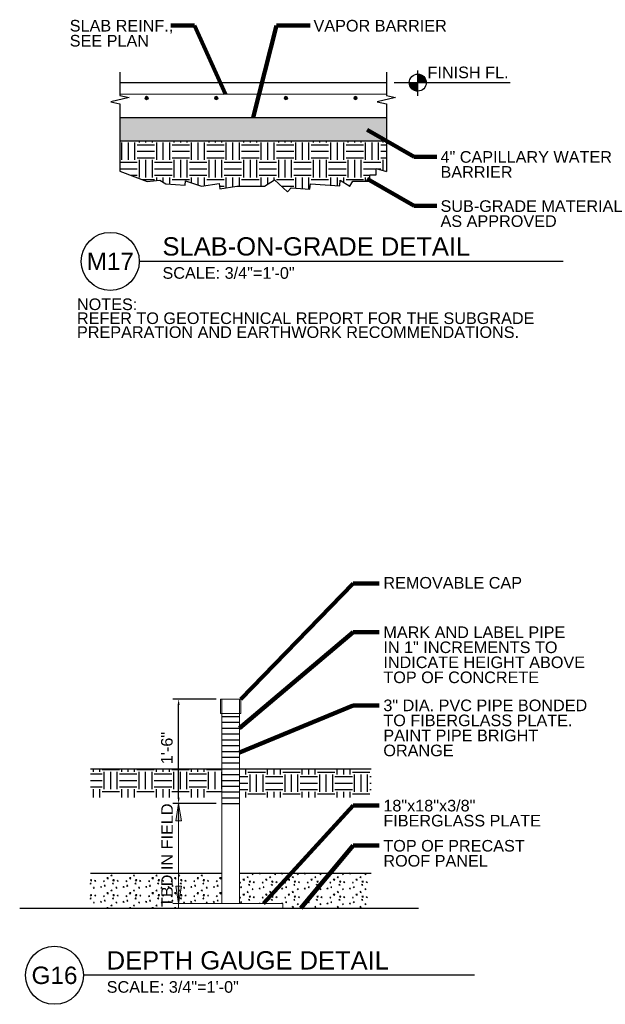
# Model space of a CAD drawing. Header units: inches. Extents: x 14731 to 15192, y 29822 to 30134.
# Tile 6 of 6: x 15091 to 15192, y 29946 to 30116. Entities that reach past the tile are written whole.
import ezdxf
from ezdxf.enums import TextEntityAlignment as Align

# ---------------------------------------------------------------- set-up
doc = ezdxf.new("R2010")
doc.units = ezdxf.units.IN
doc.header["$LTSCALE"] = 0.05
doc.header["$MEASUREMENT"] = 0
for name, color, linetype, lineweight in [('G-ANN-TTLB', 7, 'Continuous', 0), ('G-ANNO-DIM', 1, 'Continuous', 0), ('G-ANNO-TEXT', 7, 'Continuous', 30), ('S-FSTN-MISC', 7, 'Continuous', 13), ('S-REIN-RBAR', 7, 'Continuous', 13), ('S-SLAB-EDGE', 7, 'Continuous', 30)]:
    doc.layers.add(name, color=color, linetype=linetype, lineweight=lineweight)
doc.styles.add("3 4 1'-0", font='arial.ttf', dxfattribs={"height": 2})
doc.styles.add('Style-Arial', font='arial.ttf')
doc.dimstyles.new("3 4 1'-0", dxfattribs={"dimtxt": 2, "dimasz": 1, "dimexe": 1, "dimexo": 1, "dimgap": 1, "dimtad": 1, "dimdec": 0, "dimrnd": 0.0625, "dimzin": 11, "dimdsep": 46, "dimlunit": 4, "dimtxsty": "3 4 1'-0", "dimcen": 0, "dimadec": 4, "dimazin": 3, "dimtfac": 1, "dimtdec": 0, "dimtofl": 0, "dimtmove": 0, "dimatfit": 3, "dimfxl": 1, "dimtolj": 1, "dimtzin": 0, "dimarcsym": 0})

# ---------------------------------------------------------------- blocks, each defined once
blk = doc.blocks.new('*D546')
at = {"layer": 'G-ANNO-DIM', "color": 0, "lineweight": -2, "transparency": 16777216}
for p, q in [((15124.63, 29998.99), (15117.16, 29998.99)), ((15118.16, 29981.99), (15118.16, 29997.99)), ((15124.63, 29980.99), (15117.16, 29980.99))]:
    blk.add_line(p, q, dxfattribs=at)
at = {"layer": 'G-ANNO-DIM', "color": 0, "transparency": 16777216}
for points in [[(15117.99, 29997.99), (15118.33, 29997.99), (15118.16, 29998.99)], [(15117.99, 29981.99), (15118.33, 29981.99), (15118.16, 29980.99)]]:
    blk.add_solid(points, dxfattribs=at)
at = {"layer": 'G-ANNO-DIM', "color": 0, "transparency": 16777216, "insert": (15116.14, 29990.56), "char_height": 2, "attachment_point": 5, "rotation": 90, "style": "3 4 1'-0"}
blk.add_mtext('\\A1;1\'-6"', dxfattribs=at)
blk = doc.blocks.new('REINFDOT1')
for radius in [0.00313, 0.00187, 0.000625]:
    blk.add_circle((0, 0), radius)
blk = doc.blocks.new('REINF. DOT')
at = {"layer": 'S-REIN-RBAR', "xscale": 100, "yscale": 100, "zscale": 100, "rotation": 90.00000000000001}
blk.add_blockref('REINFDOT1', (36.53, 24.59), dxfattribs=at)

msp = doc.modelspace()

# ---------------------------------------------------------------- hatches: boundary and pattern name
at = {"layer": 'G-ANNO-DIM', "linetype": 'Continuous', "extrusion": (0, 0, -1)}
for points in [[(-15117.66098743, 29977.9918238), (-15118.16098743, 29980.9918238), (-15118.66098743, 29977.9918238)], [(-15118.66098743, 29966.7418238), (-15118.16098743, 29963.7418238), (-15117.66098743, 29966.7418238)]]:
    msp.add_hatch(color=256, dxfattribs=at).paths.add_polyline_path(points)
at = {"layer": 'G-ANNO-TEXT', "linetype": 'Continuous'}
h = msp.add_hatch(dxfattribs=at)
h.set_pattern_fill('DGN__USER', color=256, scale=10000, style=0, pattern_type=2)
h.set_pattern_definition([(45, (2847.188517, 12946.878897), (-0.02828427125, 0.02828427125), []), (45, (2847.188517, 12946.878897), (-0.02828427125, 0.02828427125), [])])
edge = h.paths.add_edge_path()
edge.add_arc((15159.38892905, 30105.23113004), 1.4681073, 0, 90)
edge.add_line((15159.38892905, 30106.69923734), (15159.38892905, 30105.23113004))
edge.add_line((15159.38892905, 30105.23113004), (15160.85703635, 30105.23113004))
at = {"layer": 'G-ANNO-TEXT'}
h = msp.add_hatch(dxfattribs=at)
h.set_pattern_fill('MSTN', color=256, scale=0.001, style=0, pattern_type=2)
h.set_pattern_definition([(45, (2847.184927, 12946.880023), (-0.02850698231, 0.02850698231), [])])
h.paths.add_polyline_path([(15160.85703643, 30105.2311298, 0.4142135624), (15159.38892913, 30106.6992371), (15159.38892913, 30105.2311298)])
at = {"layer": 'G-ANNO-TEXT', "linetype": 'Continuous'}
h = msp.add_hatch(dxfattribs=at)
h.set_pattern_fill('DGN__USER1', color=256, scale=10000, style=0, pattern_type=2)
h.set_pattern_definition([(45, (2845.78891, 12945.59929), (-0.02828427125, 0.02828427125), []), (45, (2845.78891, 12945.59929), (-0.02828427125, 0.02828427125), [])])
edge = h.paths.add_edge_path()
edge.add_arc((15159.38892905, 30105.23113004), 1.4681073, 179.9999999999, 269.9999999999)
edge.add_line((15159.38892905, 30103.76302274), (15159.38892905, 30105.23113004))
edge.add_line((15159.38892905, 30105.23113004), (15157.92082175, 30105.23113004))
at = {"layer": 'G-ANNO-TEXT'}
h = msp.add_hatch(dxfattribs=at)
h.set_pattern_fill('MSTN', color=256, scale=0.001, style=0, pattern_type=2)
h.set_pattern_definition([(45, (2845.79174, 12945.59463), (-0.02850698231, 0.02850698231), [])])
h.paths.add_polyline_path([(15157.92082183, 30105.2311298, 0.4142135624), (15159.38892913, 30103.7630225), (15159.38892913, 30105.2311298)])
h = msp.add_hatch(dxfattribs=at)
h.set_pattern_fill('DGN_GRAVEL', color=256, style=0, pattern_type=2)
h.set_pattern_definition([(199.9832, (15121.0145, 30081.66927), (-120.0007875, -44.000433), [0.7023, -139.7551]), (4.4846, (15130.01457, 30081.38927), (48.0003147, 4.0000396), [1.02314, -203.6047]), (4.7637, (15126.0545, 30081.3893), (36.000236, 4.00004), [0.96333, -47.20336]), (4.4846, (15122.03451, 30081.38927), (48.0003147, 4.0000396), [1.02314, -203.6047]), (332.354, (15121.1945, 30081.78927), (60.000394, -32.0003155), [0.94827, -93.87858]), (332.354, (15125.21453, 30081.78927), (60.000394, -32.0003155), [0.94827, -93.87858]), (332.354, (15129.17456, 30081.78927), (60.000394, -32.0003155), [0.94827, -93.87858]), (282.0947, (15121.0145, 30082.3293), (12.00008, -52.000512), [0.5727, -56.6991]), (287.8188, (15124.97453, 30082.32928), (24.0001574, -76.0007484), [0.58822, -117.05643]), (287.8188, (15128.99456, 30082.32928), (24.0001574, -76.0007484), [0.58822, -117.05643]), (215.3113, (15121.4945, 30082.7493), (-12.000079, -8.000079), [0.58822, -117.0562]), (215.3113, (15125.51454, 30082.7493), (-12.000079, -8.000079), [0.58822, -117.0562]), (198.435, (15121.5545, 30078.7692), (-1e-07, 4.00004), [0.0632, -12.58595]), (215.3113, (15129.53456, 30082.7493), (-12.000079, -8.000079), [0.58822, -117.0562]), (198.435, (15125.5745, 30078.7692), (-1e-07, 4.00004), [0.0632, -12.586]), (270, (15129.535, 30078.769), (12, -2e-15), [0.02, -3.98]), (180, (15122.5745, 30082.6893), (-5e-16, -4.00004), [1.02, -10.9801]), (180, (15126.5945, 30082.6893), (-5e-16, -4.00004), [1.08, -10.9201]), (180, (15130.5546, 30082.6893), (-5e-16, -4.00004), [1.02, -10.9801]), (131.987, (15131.3346, 30081.9293), (-24.000157, 28.000275), [1.0763, -52.73865]), (131.987, (15127.31455, 30081.9293), (-24.000157, 28.000275), [1.0763, -52.73865]), (131.987, (15123.2945, 30081.9293), (-24.000157, 28.000275), [1.0763, -52.73865]), (57.9947, (15130.91457, 30081.38927), (12.000079, 20.000197), [0.56604, -112.64274]), (63.435, (15126.9545, 30081.3893), (12.00008, 20.0002), [0.5367, -26.2964]), (57.9947, (15122.9345, 30081.38927), (12.0000793, 20.000197), [0.56604, -112.64274]), (90, (15128.995, 30079.129), (-12, 7e-16), [0.24, -3.76]), (90, (15124.975, 30079.129), (-12, 7e-16), [0.24, -3.76]), (90, (15120.955, 30079.129), (-12, 7e-16), [0.24, -3.76]), (116.565, (15129.1146, 30078.7892), (-12.00008, 20.0002), [0.4025, -26.4306]), (123.69, (15125.1545, 30078.7892), (-12.00008, 20.000197), [0.4327, -42.8343]), (116.565, (15121.1345, 30078.7892), (-12.00008, 20.0002), [0.4025, -26.4306]), (187.125, (15122.1545, 30078.88924), (-36.000237, -4.000039), [0.96748, -95.78026]), (186.70986, (15126.17454, 30078.88924), (-36.0002364, -4.0000394), [1.02704, -204.38123]), (186.7099, (15130.19457, 30078.88924), (-36.0002364, -4.0000394), [1.02704, -204.38123]), (237.9947, (15122.5145, 30079.38925), (-12.0000793, -20.000197), [0.56604, -112.64274]), (233.13, (15126.5345, 30079.3892), (-12.00008, -12.00012), [0.6, -19.4002]), (237.9947, (15130.49457, 30079.38925), (-12.0000793, -20.000197), [0.56604, -112.64274]), (354.144, (15122.93452, 30081.28927), (36.0002358, -4.00004), [0.7841, -156.0353]), (353.66, (15126.9545, 30081.2893), (24.00016, -4.00004), [0.72444, -35.49734]), (354.144, (15130.91457, 30081.28927), (36.0002358, -4.00004), [0.7841, -156.0353]), (13.3925, (15130.13457, 30081.10927), (48.000315, 12.000118), [0.8635, -85.48523]), (14.3814, (15126.17454, 30081.10927), (48.000315, 12.0001186), [0.80524, -160.24243]), (14.3814, (15122.1545, 30081.10927), (48.000315, 12.0001186), [0.80524, -160.24243]), (73.301, (15130.0746, 30080.8693), (12.00008, 36.000355), [0.2088, -41.5528]), (90, (15126.115, 30080.869), (-12, 7e-16), [0.2, -3.8]), (73.3008, (15122.0945, 30080.8693), (12.000078, 36.000355), [0.2088, -41.5528]), (110.556, (15127.8546, 30080.9093), (-12.00008, 28.000275), [0.34176, -33.8346]), (110.556, (15123.8345, 30080.9093), (-12.00008, 28.000275), [0.34176, -33.8346]), (110.556, (15119.8145, 30080.9093), (-12.00008, 28.000275), [0.34176, -33.8346]), (161.565, (15129.5946, 30081.4493), (1e-07, 4.00004), [0.6325, -12.0167]), (163.1415, (15125.63454, 30081.44927), (-120.0007875, 36.0003547), [0.68964, -137.23882]), (163.1415, (15121.6145, 30081.44927), (-120.0007875, 36.0003547), [0.68964, -137.23882]), (113.1985, (15129.8946, 30080.8893), (-12.00008, 24.00024), [0.6093, -29.8541]), (113.1985, (15125.8745, 30080.8893), (-12.00008, 24.00024), [0.6093, -29.8541]), (113.1985, (15121.9145, 30080.8893), (-12.00008, 24.00024), [0.6093, -29.8541]), (245.225, (15120.3545, 30081.4093), (-12.000079, -24.000237), [0.5727, -56.6991]), (245.225, (15124.3145, 30081.4093), (-12.000079, -24.000237), [0.5727, -56.6991]), (245.225, (15128.33455, 30081.4093), (-12.000079, -24.000237), [0.5727, -56.6991]), (201.8015, (15124.9745, 30081.6693), (-12.000079, -4.00004), [0.6462, -63.9762]), (199.9832, (15128.99456, 30081.66927), (-120.0007875, -44.000433), [0.7023, -139.7551]), (196.8585, (15121.6745, 30080.32926), (-120.0007875, -36.0003547), [0.68964, -137.23882]), (195.5242, (15125.69454, 30080.32926), (-12.000079, -4.000039), [0.74727, -73.9794]), (196.8585, (15129.65456, 30080.32926), (-120.0007875, -36.0003547), [0.68964, -137.23882]), (246.8015, (15121.9145, 30080.9093), (-12.00008, -24.00024), [0.6093, -29.8541]), (246.8015, (15125.9345, 30080.9093), (-12.00008, -24.00024), [0.6093, -29.8541]), (246.8015, (15129.9546, 30080.9093), (-12.00008, -24.00024), [0.6093, -29.8541]), (113.1985, (15128.3346, 30080.3693), (-12.00008, 24.00024), [0.6093, -29.8541]), (107.8188, (15124.31453, 30080.36926), (-24.0001574, 76.0007484), [0.58822, -117.05643]), (107.8188, (15120.2945, 30080.36926), (-24.0001574, 76.0007484), [0.58822, -117.05643]), (164.4758, (15128.99456, 30080.12926), (-12.000079, 4.000039), [0.74727, -73.9794]), (163.1415, (15124.97453, 30080.12926), (-120.0007875, 36.0003547), [0.68964, -137.23882]), (163.1415, (15120.9545, 30080.12926), (-120.0007875, 36.0003547), [0.68964, -137.23882]), (18.435, (15129.8946, 30080.1093), (-1e-07, 4.00004), [0.506, -12.1432]), (18.435, (15125.8745, 30080.1093), (-1e-07, 4.00004), [0.506, -12.1432]), (18.435, (15121.9145, 30080.1093), (-1e-07, 4.00004), [0.506, -12.1432]), (149.0362, (15130.4946, 30079.74925), (-48.000315, 28.000275), [0.6997, -69.2722]), (149.0362, (15126.47454, 30079.74925), (-48.000315, 28.000275), [0.6997, -69.2722]), (149.0362, (15122.5145, 30079.74925), (-48.000315, 28.000275), [0.6997, -69.27222]), (245.7723, (15122.6945, 30080.12926), (-12.000079, -28.000276), [0.43864, -87.28902]), (253.301, (15126.6545, 30080.1293), (-12.00008, -36.000355), [0.4176, -41.344]), (245.7723, (15130.67457, 30080.12926), (-12.000079, -28.000276), [0.43864, -87.28902]), (333.435, (15122.3945, 30080.2693), (12.00008, -4.00004), [0.2683, -26.5647]), (338.1985, (15126.35454, 30080.26926), (12.000079, -4.00004), [0.3231, -64.2993]), (338.1985, (15130.3746, 30080.26926), (12.000079, -4.00004), [0.3231, -64.2993]), (316.3971, (15122.0945, 30079.76925), (72.0004727, -68.0006693), [0.58, -115.42094]), (311.987, (15126.1145, 30079.76925), (24.000157, -28.000275), [0.53815, -53.2768]), (316.3971, (15130.07457, 30079.76925), (72.000473, -68.0006693), [0.58, -115.42094]), (8.7462, (15129.29456, 30079.66925), (132.0008663, 20.0001984), [0.78918, -157.04722]), (8.7462, (15125.27453, 30079.66925), (132.0008663, 20.0001984), [0.78918, -157.04722]), (8.1301, (15121.2545, 30079.66925), (60.0003936, 8.000079), [0.84853, -84.00484]), (37.875, (15128.8746, 30079.3092), (24.000157, 20.000197), [0.4561, -45.1513]), (43.0252, (15124.91453, 30079.30925), (12.0000785, 12.000118), [0.41037, -81.66343]), (43.0252, (15120.8945, 30079.30925), (12.0000785, 12.000118), [0.41037, -81.66343]), (316.9748, (15120.0545, 30080.24926), (12.0000785, -12.000118), [1.2311, -80.8427]), (318.814, (15124.01453, 30080.24926), (60.0003943, -52.000511), [1.27563, -126.28714]), (316.9748, (15128.03455, 30080.24926), (12.000078, -12.000118), [1.2311, -80.8427]), (3.4682, (15131.03457, 30080.16926), (72.0004725, 4.00004), [0.66121, -131.58186]), (4.7637, (15127.0745, 30080.1693), (36.000236, 4.00004), [0.96333, -47.20336]), (4.7637, (15123.0545, 30080.1693), (36.000236, 4.00004), [0.96333, -47.20336]), (7.5947, (15119.6945, 30080.20926), (36.000236, 4.00004), [0.30266, -60.22873]), (56.31, (15130.4946, 30079.4893), (12.00008, 16.000157), [0.86534, -42.40166]), (59.7436, (15126.53454, 30079.48925), (72.000472, 124.0012205), [0.83355, -165.87728]), (59.74365, (15122.51452, 30079.48925), (72.000472, 124.0012205), [0.83355, -165.87728]), (100.6196, (15130.9146, 30082.4293), (-12.000078, 60.00059), [0.3256, -64.79034]), (109.44, (15130.8546, 30078.74924), (-12.000079, 32.000315), [0.7211, -71.3906]), (110.556, (15126.9545, 30082.4293), (-12.00008, 28.000275), [0.34176, -33.8346]), (109.44, (15126.83454, 30078.74924), (-12.000079, 32.000315), [0.7211, -71.3906]), (110.556, (15122.9345, 30082.4293), (-12.00008, 28.000275), [0.34176, -33.8346]), (104.8264, (15122.81452, 30078.74924), (-24.000157, 92.0009053), [0.70343, -139.98197]), (142.4313, (15131.69458, 30081.80927), (-36.0002368, 28.0002756), [0.98408, -195.83208]), (141.0089, (15127.79455, 30081.72927), (-60.000394, 48.0004724), [1.08075, -106.99415]), (142.92684, (15123.83452, 30081.72927), (-132.0008656, 100.0009843), [1.12802, -224.47515]), (146.31, (15119.8145, 30081.7293), (-12.00008, 4.00004), [0.1442, -14.2781]), (182.7263, (15120.6545, 30081.8093), (-72.000472, -4.000039), [0.84096, -83.25478]), (182.7263, (15124.67453, 30081.8093), (-72.000472, -4.000039), [0.84096, -83.25478]), (182.7263, (15128.69456, 30081.8093), (-72.000472, -4.000039), [0.84096, -83.25478]), (244.6539, (15121.0745, 30082.6893), (-24.000157, -52.000512), [0.84096, -83.255]), (248.4591, (15125.03453, 30082.68928), (-36.000237, -92.0009053), [0.81708, -162.59805]), (248.4591, (15129.05456, 30082.68928), (-36.000237, -92.0009053), [0.81708, -162.59805]), (274.8991, (15120.9545, 30079.44925), (12.0000778, -136.0013384), [0.70257, -139.81215]), (270, (15121.015, 30082.749), (12, -2e-15), [0.14, -3.86]), (270, (15124.975, 30079.449), (12, -2e-15), [0.7, -3.3]), (293.1985, (15124.9745, 30082.7493), (12.00008, -24.00024), [0.1523, -30.31106]), (270, (15128.995, 30079.449), (12, -2e-15), [0.7, -3.3]), (270, (15128.995, 30082.749), (12, -2e-15), [0.14, -3.86]), (46.8477, (15131.3946, 30080.54926), (48.000315, 52.000511), [0.43864, -87.28894]), (45, (15127.3745, 30080.5493), (12.00008, 8.00008), [0.6788, -16.2919]), (48.8142, (15123.41452, 30080.54926), (60.0003934, 68.0006695), [0.6378, -126.925]), (53.13, (15119.6945, 30080.8693), (12.00008, 12.00012), [0.2, -19.8002]), (355.2363, (15122.4545, 30080.5093), (36.000236, -4.00004), [0.96333, -47.20336]), (354.9204, (15126.47454, 30080.50926), (132.000866, -12.000117), [0.90355, -179.80735]), (354.9204, (15130.49457, 30080.50926), (132.000866, -12.000117), [0.90355, -179.80735]), (311.987, (15122.0945, 30080.9293), (24.000157, -28.000275), [0.53815, -53.2768]), (311.987, (15126.1145, 30080.9293), (24.000157, -28.000275), [0.53815, -53.2768]), (311.987, (15130.1346, 30080.9293), (24.000157, -28.000275), [0.53815, -53.2768])])
h.paths.add_polyline_path([(15108.05145566, 30099.23113004), (15108.05145566, 30095.23113004), (15148.33359589, 30095.23113004), (15153.9723681, 30095.23113004), (15153.9723681, 30097.23370955), (15153.9723681, 30099.23113004), (15140.56602313, 30099.23113004)])
h = msp.add_hatch(dxfattribs=at)
h.set_pattern_fill('DGN_EARTH', color=256, style=0, pattern_type=2)
h.set_pattern_definition([(90, (15131.6286, 30082.8993), (-6.0001, 4e-16), [3, -3]), (90, (15134.6286, 30079.899), (-6.0001, 4e-16), [3, -3]), (90, (15130.5185, 30082.8993), (-6.0001, 4e-16), [3, -3]), (90, (15133.5186, 30079.899), (-6.0001, 4e-16), [3, -3]), (90, (15129.4085, 30082.8993), (-6.0001, 4e-16), [3, -3]), (90, (15132.3786, 30079.899), (-6.0001, 4e-16), [3, -3]), (0, (15132.0186, 30085.5093), (0, 6), [3, -3]), (0, (15129.0185, 30082.5393), (0, 6), [3, -3]), (0, (15132.0186, 30084.3993), (0, 6), [3, -3]), (0, (15129.0185, 30081.399), (0, 6), [3, -3]), (0, (15132.0186, 30083.2893), (0, 6), [3, -3]), (0, (15129.0185, 30080.289), (0, 6), [3, -3])])
h.paths.add_polyline_path([(15108.05145566, 30095.23113004), (15108.05145566, 30089.96840043), (15112.74596215, 30088.20258274), (15114.93593115, 30088.40800236), (15115.96247912, 30087.7917435), (15119.31586915, 30087.58632388), (15119.35919225, 30088.29355551), (15122.12176693, 30087.38090427), (15125.1329743, 30087.86021671), (15125.27913639, 30086.94197564), (15128.18700964, 30087.40483976), (15132.93473886, 30087.40483976), (15134.71408867, 30088.47647557), (15136.90405767, 30086.42227938), (15137.56176472, 30087.1234578), (15140.80493995, 30086.90159182), (15140.86682681, 30087.80623682), (15143.39935181, 30087.6329865), (15145.9318768, 30087.45973618), (15145.99858479, 30088.43485504), (15147.64859307, 30087.38090427), (15148.21106851, 30088.26148536), (15151.13885616, 30088.27105595), (15151.13527637, 30089.36616812), (15152.23038855, 30089.36974791), (15152.22680876, 30090.46486009), (15153.9723681, 30089.89992722), (15153.9723681, 30095.23113004), (15148.33359589, 30095.23113004)])
h = msp.add_hatch(dxfattribs=at)
h.set_pattern_fill('DGN_EARTH', color=256, style=0, pattern_type=2)
h.set_pattern_definition([(90, (15116.577, 29998.482), (-6, 4e-16), [3, -3]), (90, (15119.577, 29995.482), (-6, 4e-16), [3, -3]), (90, (15115.467, 29998.482), (-6, 4e-16), [3, -3]), (90, (15118.467, 29995.482), (-6, 4e-16), [3, -3]), (90, (15114.357, 29998.482), (-6, 4e-16), [3, -3]), (90, (15117.327, 29995.482), (-6, 4e-16), [3, -3]), (0, (15116.967, 30001.092), (0, 6), [3, -3]), (0, (15113.967, 29998.122), (0, 6), [3, -3]), (0, (15116.967, 29999.982), (0, 6), [3, -3]), (0, (15113.967, 29996.982), (0, 6), [3, -3]), (0, (15116.967, 29998.872), (0, 6), [3, -3]), (0, (15113.967, 29995.872), (0, 6), [3, -3])])
h.paths.add_polyline_path([(15125.63373796, 29982.03719462), (15125.63373796, 29982.9918238), (15125.63373796, 29983.9918238), (15125.63373796, 29984.9918238), (15125.63373796, 29985.9918238), (15125.63373796, 29986.9918238), (15102.94474442, 29986.9918238), (15102.94474442, 29982.03719462)])
h = msp.add_hatch(dxfattribs=at)
h.set_pattern_fill('DGN_EARTH', color=256, style=0, pattern_type=2)
h.set_pattern_definition([(90, (15138.718, 29995.025), (-6, 4e-16), [3, -3]), (90, (15141.7183, 29992.025), (-6, 4e-16), [3, -3]), (90, (15137.608, 29995.025), (-6, 4e-16), [3, -3]), (90, (15140.608, 29992.025), (-6, 4e-16), [3, -3]), (90, (15136.498, 29995.025), (-6, 4e-16), [3, -3]), (90, (15139.468, 29992.025), (-6, 4e-16), [3, -3]), (0, (15139.108, 29997.635), (0, 6), [3, -3]), (0, (15136.108, 29994.665), (0, 6), [3, -3]), (0, (15139.108, 29996.525), (0, 6), [3, -3]), (0, (15136.108, 29993.525), (0, 6), [3, -3]), (0, (15139.108, 29995.415), (0, 6), [3, -3]), (0, (15136.108, 29992.415), (0, 6), [3, -3])])
h.paths.add_polyline_path([(15151.32273149, 29982.03719462), (15151.32273149, 29986.9918238), (15128.63373796, 29986.9918238), (15128.63373796, 29985.9918238), (15128.63373796, 29984.9918238), (15128.63373796, 29983.9918238), (15128.63373796, 29982.9918238), (15128.63373796, 29982.03719462)])
h = msp.add_hatch(dxfattribs=at)
h.set_pattern_fill('DGN_CONCRETE1', color=256, scale=0.5, style=0, pattern_type=2)
h.set_pattern_definition([(136.6031, (15128.8218, 29958.98642), (-19.4571849, 18.0298227), [0.18745, -37.30173]), (139.6023, (15128.66614, 29957.19632), (-15.565748, 12.8784446), [0.17884, -35.5897]), (140.397, (15126.9539, 29958.6387), (-3.891437, 2.575689), [0.20203, -20.00062]), (82.824, (15128.66614, 29957.19632), (3.8914373, 28.3325785), [0.15576, -30.99651]), (82.824, (15128.8218, 29958.98642), (3.8914373, 28.3325785), [0.15576, -30.99651]), (90, (15126.954, 29958.6387), (-3.89144, 2e-16), [0.15454, -2.42115]), (193.9395, (15128.6856, 29957.35086), (-19.457185, -5.151378), [0.16038, -31.91574]), (189.3957, (15128.84126, 29959.14096), (-11.674311, -2.575689), [0.15777, -15.61964]), (189.3957, (15126.9539, 29958.79325), (-11.674311, -2.575689), [0.15777, -15.61964]), (137.9315, (15129.32769, 29957.65994), (-11.6743112, 10.302756), [0.28831, -57.37472]), (135.206, (15126.4675, 29957.3251), (-3.891437, 2.57569), [0.27418, -10.69307]), (185.8143, (15129.3666, 29957.87888), (-23.3486218, -2.5756889), [0.25425, -50.59603]), (186.2951, (15126.5064, 29957.54404), (-3.891437, -1e-07), [0.2349, -23.25536]), (79.9212, (15129.32769, 29957.65994), (3.8914371, 20.6055118), [0.22237, -44.25065]), (79.9212, (15126.46748, 29957.3251), (3.8914371, 20.6055118), [0.22237, -44.25065]), (113.3482, (15129.9503, 29958.1493), (-3.891437, 7.727067), [0.19638, -19.44153]), (114.9324, (15128.1408, 29958.7675), (-3.891437, 7.727067), [0.18463, -36.74054]), (114.9324, (15127.12903, 29957.2736), (-3.891437, 7.727067), [0.18463, -36.74054]), (107.9394, (15126.31182, 29959.37278), (-7.7828736, 23.1812007), [0.18951, -37.71283]), (58.854, (15129.9503, 29958.1493), (3.891437, 7.727067), [0.15047, -14.89703]), (56.1194, (15127.12903, 29957.2736), (11.674311, 18.029823), [0.13961, -27.7828]), (56.1194, (15128.1408, 29958.7675), (11.674311, 18.029823), [0.13961, -27.7828]), (52.932, (15126.3118, 29959.3728), (3.89144, 2.57569), [0.1614, -6.2946]), (161.6884, (15127.2069, 29957.3895), (-3.89144, -4e-09), [0.16396, -8.03405]), (161.6884, (15130.0281, 29958.2781), (-3.891437, -4e-09), [0.16396, -8.03405]), (161.6884, (15128.2186, 29958.8834), (-3.891437, -4e-09), [0.16396, -8.03405]), (161.6884, (15126.4091, 29959.5016), (-3.89144, -4e-09), [0.16396, -8.03405])])
h.paths.add_polyline_path([(15102.94474442, 29962.9918238), (15118.13373796, 29962.9918238), (15118.13373796, 29963.7418238), (15125.63373796, 29963.7418238), (15125.63373796, 29968.9918238), (15102.94474442, 29968.9918238)])
h = msp.add_hatch(dxfattribs=at)
h.set_pattern_fill('DGN_CONCRETE1', color=256, scale=0.5, style=0, pattern_type=2)
h.set_pattern_definition([(136.603, (15148.40337, 29958.73033), (-19.457185, 18.0298227), [0.18745, -37.30173]), (139.6023, (15148.2477, 29956.94023), (-15.565748, 12.8784446), [0.17884, -35.5897]), (140.397, (15146.5355, 29958.3826), (-3.891437, 2.575689), [0.20203, -20.00062]), (82.824, (15148.2477, 29956.94023), (3.8914373, 28.3325785), [0.15576, -30.99651]), (82.824, (15148.40337, 29958.73033), (3.8914373, 28.3325785), [0.15576, -30.99651]), (90, (15146.5355, 29958.3826), (-3.89144, 2e-16), [0.15454, -2.42115]), (193.9395, (15148.26717, 29957.09477), (-19.457185, -5.151378), [0.16038, -31.91574]), (189.3957, (15148.4228, 29958.8849), (-11.674311, -2.575689), [0.15777, -15.61964]), (189.3957, (15146.5355, 29958.53715), (-11.674311, -2.575689), [0.15777, -15.61964]), (137.9315, (15148.90925, 29957.40385), (-11.6743112, 10.302756), [0.28831, -57.37472]), (135.206, (15146.04905, 29957.069), (-3.891437, 2.57569), [0.27418, -10.69307]), (185.8143, (15148.94817, 29957.62278), (-23.3486218, -2.575689), [0.25425, -50.59603]), (186.295, (15146.08796, 29957.28794), (-3.891437, -1e-07), [0.2349, -23.25536]), (79.9212, (15148.90925, 29957.40385), (3.8914371, 20.6055118), [0.22237, -44.25065]), (79.9212, (15146.04905, 29957.069), (3.891437, 20.6055118), [0.22237, -44.25065]), (113.3482, (15149.5319, 29957.89323), (-3.891437, 7.727067), [0.19638, -19.44153]), (114.9324, (15147.72237, 29958.5114), (-3.891437, 7.727067), [0.18463, -36.74054]), (114.9324, (15146.7106, 29957.0175), (-3.891437, 7.727067), [0.18463, -36.74054]), (107.9394, (15145.8934, 29959.11668), (-7.7828736, 23.1812007), [0.18951, -37.71283]), (58.854, (15149.5319, 29957.8932), (3.891437, 7.727067), [0.15047, -14.89703]), (56.1194, (15146.7106, 29957.0175), (11.674311, 18.029823), [0.13961, -27.7828]), (56.1194, (15147.72237, 29958.5114), (11.674311, 18.029823), [0.13961, -27.7828]), (52.932, (15145.8934, 29959.1167), (3.89144, 2.57569), [0.1614, -6.2946]), (161.6884, (15146.7884, 29957.1334), (-3.89144, -4e-09), [0.16396, -8.03405]), (161.6884, (15149.6097, 29958.022), (-3.89144, -4e-09), [0.16396, -8.03405]), (161.6884, (15147.8002, 29958.6273), (-3.89144, -4e-09), [0.16396, -8.03405]), (161.6884, (15145.9907, 29959.2455), (-3.89144, -4e-09), [0.16396, -8.03405])])
h.paths.add_polyline_path([(15128.63373796, 29963.7418238), (15136.13373796, 29963.7418238), (15136.13373796, 29962.9918238), (15151.32273149, 29962.9918238), (15151.32273149, 29968.9918238), (15128.63373796, 29968.9918238)])

# ---------------------------------------------------------------- linework, layer by layer
at = {"layer": 'G-ANNO-DIM'}
for p, q in [((15124.633738, 29980.99182367, 1.759843), (15117.160988, 29980.99182367, 1.759843)), ((15118.160988, 29963.74182367, 1.759843), (15118.160988, 29980.99182367, 1.759843)), ((15124.633738, 29963.74182367, 1.759843), (15117.160988, 29963.74182367, 1.759843))]:
    msp.add_line(p, q, dxfattribs=at)
at = {"layer": 'G-ANNO-DIM', "elevation": 1.759843, "flags": 128}
for points in [[(15117.660988, 29977.99182367), (15118.160988, 29980.99182367), (15118.660988, 29977.99182367)], [(15118.660988, 29966.74182367), (15118.160988, 29963.74182367), (15117.660988, 29966.74182367)]]:
    msp.add_lwpolyline(points, close=True, dxfattribs=at)
at = {"layer": 'G-ANNO-DIM', "extrusion": (0, 0, -1)}
msp.add_solid([(-15117.660988, 29977.99182367, -1.759843), (-15118.160988, 29980.99182367, -1.759843), (-15118.660988, 29977.99182367, -1.759843)], dxfattribs=at)
at = {"layer": 'G-ANNO-DIM'}
msp.add_solid([(15118.660988, 29966.74182367, 1.759843), (15118.160988, 29963.74182367, 1.759843), (15117.660988, 29966.74182367, 1.759843)], dxfattribs=at)
at = {"layer": 'G-ANNO-TEXT'}
for p, q in [((15159.373114, 30102.94313967, 0.000004), (15159.373114, 30107.32632167, 0.000004)), ((15155.304314, 30105.23112967, 0.000004), (15175.314373, 30105.23112967, 0.000004)), ((15108.051456, 30095.23112967, 0.000004), (15153.972368, 30095.23112967, 0.000004)), ((15184.449918, 30074.43702267), (15111.373384, 30074.43702267)), ((15125.633738, 29995.99182367, 1.759843), (15128.633738, 29995.99182367, 1.759843)), ((15125.633738, 29994.99182367, 1.759843), (15128.633738, 29994.99182367, 1.759843)), ((15125.633738, 29993.99182367, 1.759843), (15128.633738, 29993.99182367, 1.759843)), ((15125.633738, 29992.99182367, 1.759843), (15128.633738, 29992.99182367, 1.759843)), ((15125.633738, 29991.99182367, 1.759843), (15128.633738, 29991.99182367, 1.759843)), ((15125.633738, 29990.99182367, 1.759843), (15128.633738, 29990.99182367, 1.759843)), ((15125.633738, 29989.99182367, 1.759843), (15128.633738, 29989.99182367, 1.759843)), ((15125.633738, 29988.99182367, 1.759843), (15128.633738, 29988.99182367, 1.759843)), ((15102.944745, 29986.99182367, 1.759843), (15125.633738, 29986.99182367, 1.759843)), ((15125.633738, 29987.99182367, 1.759843), (15128.633738, 29987.99182367, 1.759843)), ((15125.633738, 29986.99182367, 1.759843), (15128.633738, 29986.99182367, 1.759843)), ((15128.633738, 29986.99182367, 1.759843), (15151.322732, 29986.99182367, 1.759843)), ((15125.633738, 29985.99182367, 1.759843), (15128.633738, 29985.99182367, 1.759843)), ((15125.633738, 29984.99182367, 1.759843), (15128.633738, 29984.99182367, 1.759843)), ((15125.633738, 29983.99182367, 1.759843), (15128.633738, 29983.99182367, 1.759843)), ((15125.633738, 29982.99182367, 1.759843), (15128.633738, 29982.99182367, 1.759843)), ((15125.633738, 29981.99182367, 1.759843), (15128.633738, 29981.99182367, 1.759843)), ((15125.633738, 29980.99182367, 1.759843), (15128.633738, 29980.99182367, 1.759843)), ((15102.944745, 29968.99182367, 1.759843), (15125.633738, 29968.99182367, 1.759843)), ((15128.633738, 29968.99182367, 1.759843), (15151.322732, 29968.99182367, 1.759843)), ((15090.761372, 29962.99182367, 1.759843), (15159.48883, 29962.99182367, 1.759843)), ((15169.152698, 29951.39479467), (15101.759498, 29951.39479467))]:
    msp.add_line(p, q, dxfattribs=at)
at = {"layer": 'G-ANNO-TEXT', "elevation": 0.000004, "flags": 128}
for points in [[(15108.051456, 30107.06708567), (15108.051456, 30106.33981267), (15108.051456, 30103.04435767), (15109.651456, 30102.68072167), (15106.451456, 30101.95344867), (15108.051456, 30101.58981267), (15108.051456, 30089.96840067)], [(15153.972368, 30107.06708567), (15153.972368, 30106.33981267), (15153.972368, 30103.04435767), (15155.572368, 30102.68072167), (15152.372368, 30101.95344867), (15153.972368, 30101.58981267), (15153.972368, 30089.89992667)], [(15108.051456, 30089.96840067), (15112.745962, 30088.20258267), (15114.935931, 30088.40800167), (15115.962479, 30087.79174367), (15119.315869, 30087.58632367), (15119.359192, 30088.29355567), (15122.121767, 30087.38090367), (15125.132974, 30087.86021667), (15125.279136, 30086.94197567), (15128.18701, 30087.40483967), (15128.18701, 30087.40483967), (15132.934739, 30087.40483967), (15134.714089, 30088.47647567), (15136.904058, 30086.42227867), (15137.561765, 30087.12345767), (15140.80494, 30086.90159167), (15140.866827, 30087.80623667), (15143.399352, 30087.63298667), (15145.931877, 30087.45973567), (15145.998585, 30088.43485467), (15147.648593, 30087.38090367), (15148.211069, 30088.26148467), (15151.138856, 30088.27105567), (15151.135276, 30089.36616767), (15152.230389, 30089.36974767), (15152.226809, 30090.46485967), (15153.972368, 30089.89992667)]]:
    msp.add_lwpolyline(points, dxfattribs=at)
at = {"layer": 'G-ANNO-TEXT'}
for centre, radius in [((15159.388929, 30105.23112967, 0.000004), 1.4681073), ((15106.375718, 30074.43702267), 4.99766557), ((15096.761832, 29951.39479467), 4.99766557)]:
    msp.add_circle(centre, radius, dxfattribs=at)
at = {"layer": 'S-FSTN-MISC'}
for p, q in [((15125.633738, 29963.74182367, 1.759843), (15125.633738, 29998.99182367, 1.759843)), ((15125.633738, 29998.99182367, 1.759843), (15128.633738, 29998.99182367, 1.759843)), ((15128.633738, 29963.74182367, 1.759843), (15128.633738, 29998.99182367, 1.759843))]:
    msp.add_line(p, q, dxfattribs=at)
for points in [[(15125.383738, 29998.99182367, 1.759843), (15128.883738, 29998.99182367, 1.759843), (15128.883738, 29996.49182367, 1.759843), (15125.383738, 29996.49182367, 1.759843)], [(15118.133738, 29963.74182367, 1.759843), (15136.133738, 29963.74182367, 1.759843), (15136.133738, 29962.99182367, 1.759843), (15118.133738, 29962.99182367, 1.759843)]]:
    msp.add_3dface(points, dxfattribs=at)
at = {"layer": 'S-REIN-RBAR'}
msp.add_line((15108.051456, 30103.23112967, 0.000004), (15153.972368, 30103.23112967, 0.000004), dxfattribs=at)
at = {"layer": 'S-SLAB-EDGE'}
for p, q in [((15108.051456, 30105.23112967, 0.000004), (15153.972368, 30105.23112967, 0.000004)), ((15108.051456, 30099.23112967, 0.000004), (15153.972368, 30099.23112967, 0.000004))]:
    msp.add_line(p, q, dxfattribs=at)

# ---------------------------------------------------------------- block references
at = {"layer": 'S-REIN-RBAR', "rotation": 180}
for p in [(15149.179564, 30127.17633467, -1.759803), (15161.179564, 30127.17633467, -1.759803), (15173.179564, 30127.17633467, -1.759803), (15185.179564, 30127.17633467, -1.759803)]:
    msp.add_blockref('REINF. DOT', p, dxfattribs=at)

# ---------------------------------------------------------------- texts
at = {"layer": 'G-ANN-TTLB', "color": 7, "linetype": 'Continuous', "lineweight": 18, "insert": (15100.637962, 30068.03537767, -3.519665), "char_height": 2, "attachment_point": 1, "line_spacing_factor": 0.72}
msp.add_mtext('\\fArial|b0|i0|c00|p39;NOTES:\\PREFER TO GEOTECHNICAL REPORT FOR THE SUBGRADE\\PPREPARATION AND EARTHWORK RECOMMENDATIONS.', dxfattribs=at)
at = {"layer": 'G-ANNO-DIM', "color": 7, "linetype": 'Continuous', "style": "3 4 1'-0"}
msp.add_text('TBD IN FIELD', height=2, rotation=90, dxfattribs=at).set_placement((15116.160988, 29972.08445467, 1.759843), align=Align.MIDDLE_CENTER)
at = {"layer": 'G-ANNO-TEXT', "color": 7, "linetype": 'Continuous', "lineweight": 25, "style": 'Style-Arial'}
for s, p in [('SLAB-ON-GRADE DETAIL', (15115.373383, 30075.43702267)), ('DEPTH GAUGE DETAIL', (15105.759497, 29952.39479367))]:
    msp.add_text(s, height=3.149606, dxfattribs=at).set_placement(p)
at = {"layer": 'G-ANNO-TEXT', "color": 7, "linetype": 'Continuous', "lineweight": 18, "style": 'Style-Arial'}
for s, p in [('M17', (15106.375718, 30074.43702267)), ('G16', (15096.761832, 29951.39479467))]:
    msp.add_text(s, height=3, dxfattribs=at).set_placement(p, align=Align.MIDDLE_CENTER)
at = {"layer": 'G-ANNO-TEXT', "color": 7, "char_height": 2, "attachment_point": 1, "style": "3 4 1'-0"}
for s, insert, line_spacing_factor in [('SLAB REINF.,\\PSEE PLAN', (15099.388012, 30116.04623167), 0.776524), ('VAPOR BARRIER', (15141.410013, 30116.04623167), 0.6), ('FINISH FL.', (15161.061639, 30107.99594267), 0.6), ('4" CAPILLARY WATER\\PBARRIER', (15163.303691, 30093.42875367), 0.776524), ('SUB-GRADE MATERIAL\\PAS APPROVED', (15163.303691, 30084.95860767), 0.776524), ('REMOVABLE CAP\\P', (15153.451461, 30020.03965367, 1.759843), 0.6), ('MARK AND LABEL PIPE\\PIN 1" INCREMENTS TO \\PINDICATE HEIGHT ABOVE\\PTOP OF CONCRETE', (15153.451461, 30011.51450667, 1.759843), 0.776524), ('3" DIA. PVC PIPE BONDED\\PTO FIBERGLASS PLATE.  \\PPAINT PIPE BRIGHT\\PORANGE', (15153.451461, 29998.91526467, 1.759843), 0.776524), ('18"x18"x3/8" \\PFIBERGLASS PLATE', (15153.451461, 29981.63580267, 1.759843), 0.776524), ('TOP OF PRECAST\\PROOF PANEL', (15153.451461, 29974.71796467, 1.759843), 0.776524)]:
    msp.add_mtext(s, dxfattribs=dict(at, insert=insert, line_spacing_factor=line_spacing_factor))
at = {"layer": 'G-ANNO-TEXT', "color": 7, "linetype": 'Continuous', "lineweight": 18, "char_height": 2, "attachment_point": 1, "line_spacing_factor": 0.72}
for insert in [(15115.373383, 30073.43401967), (15105.759497, 29950.39179067)]:
    msp.add_mtext('\\fArial|b0|i0|c00|p39;SCALE: 3/4"=1\'-0"', dxfattribs=dict(at, insert=insert))

# ---------------------------------------------------------------- dimensions: what is measured, and where the dimension line sits
at = {"layer": 'G-ANNO-DIM'}
dim = msp.add_linear_dim(base=(15118.160988, 29998.9918236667, 1.759843), p1=(15125.633738, 29980.9918236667, 1.759843), p2=(15125.633738, 29998.9918236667, 1.759843), angle=90, dimstyle="3 4 1'-0", override={"dimdec": 8, "dimlunit": 4, "dimtdec": 4}, dxfattribs=at)
dim.commit()
dim.dimension.update_dxf_attribs({"geometry": '*D546', "text_midpoint": (15118.160988, 29990.5558476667, 1.759843), "dimtype": 160})

# ---------------------------------------------------------------- leaders
at = {"layer": 'G-ANNO-TEXT'}
for points in [[(15126.236167, 30103.23112967), (15120.871942, 30115.05904767), (15116.796801, 30115.05904767)], [(15131.011912, 30099.23112967), (15135.029824, 30115.08475867), (15140.844445, 30115.08475867)], [(15150.679382, 30097.10395467), (15158.790267, 30092.46728067), (15162.645264, 30092.46728067)], [(15150.679382, 30088.63380967), (15158.790267, 30083.99713567), (15162.645264, 30083.99713567)], [(15128.883738, 29998.99182367, 1.759843), (15148.249002, 30018.90501467, 1.759843), (15152.711156, 30018.90501467, 1.759843)], [(15128.633738, 29993.99182367, 1.759843), (15148.249002, 30010.52620567, 1.759843), (15152.711156, 30010.52620567, 1.759843)], [(15128.633738, 29989.80322967, 1.759843), (15148.249002, 29997.89037867, 1.759843), (15152.711156, 29997.89037867, 1.759843)], [(15132.767446, 29963.74182367, 1.759843), (15148.249002, 29980.66579367, 1.759843), (15152.711156, 29980.66579367, 1.759843)], [(15139.254516, 29962.99182367, 1.759843), (15148.249002, 29973.74795667, 1.759843), (15152.711156, 29973.74795667, 1.759843)]]:
    msp.add_leader(points, dimstyle="3 4 1'-0", override={"dimscale": 1, "dimgap": 2, "dimclrd": 256, "dimlwd": 65535}, dxfattribs=at)

doc.saveas('drawing.dxf')
